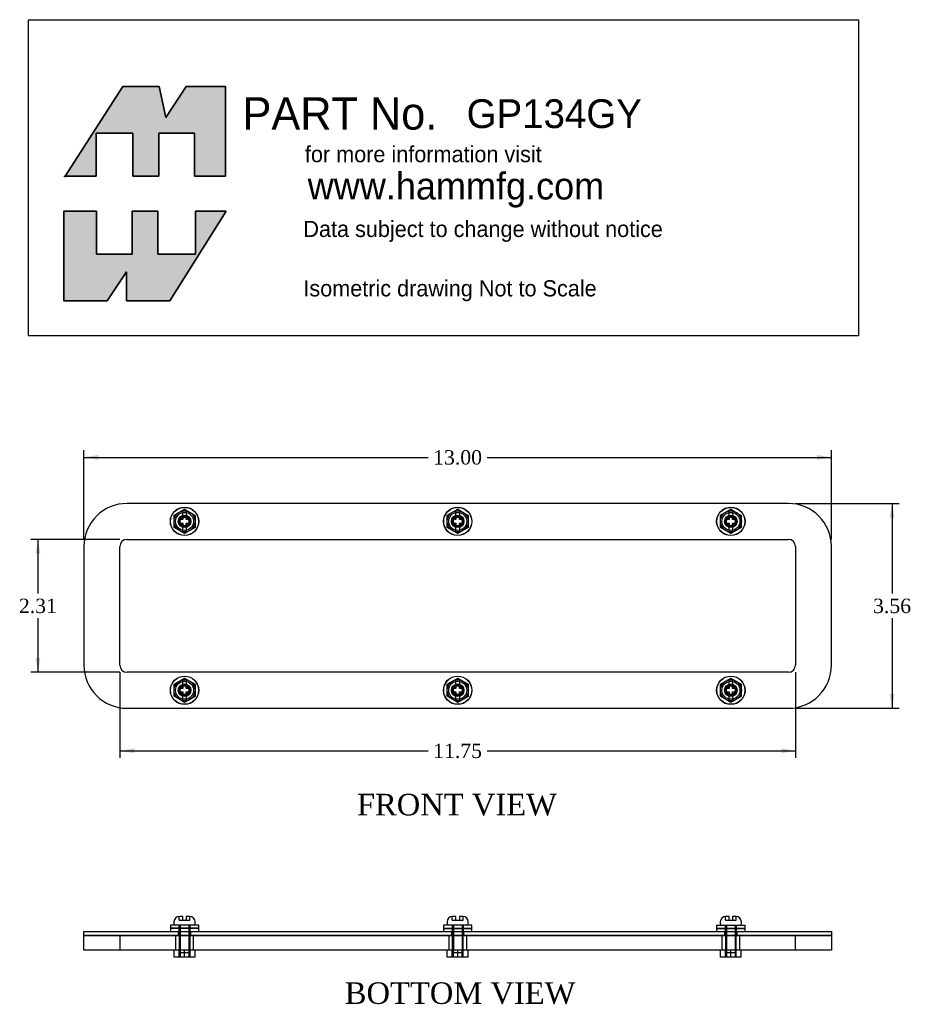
# Model space of a CAD drawing. Header units: inches. Extents: x 5 to 30.8, y 3.3 to 20.4.
# Tile 1 of 2: x 5 to 20.5, y 3.3 to 20.4. Entities that reach past the tile are written whole.
import ezdxf
from ezdxf.enums import TextEntityAlignment as Align
from ezdxf.lldxf.tags import DXFTag

# ---------------------------------------------------------------- set-up
doc = ezdxf.new("R2010")
doc.units = ezdxf.units.IN
doc.header["$MEASUREMENT"] = 0
doc.layers.get('0').update_dxf_attribs({"linetype": 'CONTINUOUS'})
for name, color, linetype in [('COM54935', 7, 'CONTINUOUS'), ('DEFAULT', 7, 'CONTINUOUS'), ('GSK11193', 7, 'CONTINUOUS'), ('NTS17050', 7, 'CONTINUOUS'), ('SCS19489', 7, 'CONTINUOUS'), ('WAM30024', 7, 'CONTINUOUS')]:
    doc.layers.add(name, color=color, linetype=linetype)
doc.styles.add('SEACAD_ARIAL_TTF', font='txt')
doc.styles.add('SEACAD_TIMES_NEW_ROMAN', font='times.ttf')
tags = doc.linetypes.add('HIDDEN2', pattern=[0.1875, 0.125, -0.0625]).pattern_tags.tags
tags[6:7] = [DXFTag(74, 4), DXFTag(75, 0), DXFTag(340, '0'), DXFTag(46, 0.0), DXFTag(50, 0.0), DXFTag(44, 0.0), DXFTag(45, 0.0)]
tags[4:5] = [DXFTag(74, 4), DXFTag(75, 0), DXFTag(340, '0'), DXFTag(46, 0.0), DXFTag(50, 0.0), DXFTag(44, 0.0), DXFTag(45, 0.0)]

# ---------------------------------------------------------------- blocks, each defined once
blk = doc.blocks.new('SEANNOT_GROUP')
at = {"layer": 'DEFAULT', "color": 1, "linetype": 'Continuous', "style": 'SEACAD_ARIAL_TTF'}
blk.add_text('GP134GY', height=0.5, dxfattribs=at).set_placement((12.771, 18.99), align=Align.TOP_LEFT)
blk = doc.blocks.new('GDIMGGROUP')
at = {"layer": 'DEFAULT', "linetype": 'Continuous'}
for points in [[(6.991, 7.618), (6.991, 7.701), (6.741, 7.659)], [(18.241, 7.618), (18.491, 7.659), (18.241, 7.701)]]:
    blk.add_hatch(color=136, dxfattribs=at).paths.add_polyline_path(points)
at = {"layer": 'DEFAULT', "color": 136, "linetype": 'Continuous'}
for p, q in [((6.741, 9.024), (6.741, 7.534)), ((18.491, 9.024), (18.491, 7.534)), ((6.741, 7.659), (12.102, 7.659)), ((13.13, 7.659), (18.491, 7.659))]:
    blk.add_line(p, q, dxfattribs=at)
at = {"layer": 'DEFAULT', "color": 136, "linetype": 'Continuous', "style": 'SEACAD_TIMES_NEW_ROMAN'}
blk.add_text('11.75', height=0.25, dxfattribs=at).set_placement((12.189, 7.784), align=Align.TOP_LEFT)
blk = doc.blocks.new('GDIMGGROUP1')
at = {"layer": 'DEFAULT', "linetype": 'Continuous'}
for points in [[(5.275, 11.086), (5.359, 11.086), (5.317, 11.336)], [(5.275, 9.274), (5.317, 9.024), (5.359, 9.274)]]:
    blk.add_hatch(color=136, dxfattribs=at).paths.add_polyline_path(points)
at = {"layer": 'DEFAULT', "color": 136, "linetype": 'Continuous'}
for p, q in [((6.741, 11.336), (5.192, 11.336)), ((5.317, 11.336), (5.317, 10.393)), ((5.317, 9.968), (5.317, 9.024)), ((6.741, 9.024), (5.192, 9.024))]:
    blk.add_line(p, q, dxfattribs=at)
at = {"layer": 'DEFAULT', "color": 136, "linetype": 'Continuous', "style": 'SEACAD_TIMES_NEW_ROMAN'}
blk.add_text('2.31', height=0.25, dxfattribs=at).set_placement((4.985, 10.305), align=Align.TOP_LEFT)
blk = doc.blocks.new('GDIMGGROUP2')
at = {"layer": 'DEFAULT', "linetype": 'Continuous'}
for points in [[(6.366, 12.804), (6.116, 12.763), (6.366, 12.721)], [(18.866, 12.804), (18.866, 12.721), (19.116, 12.763)]]:
    blk.add_hatch(color=136, dxfattribs=at).paths.add_polyline_path(points)
at = {"layer": 'DEFAULT', "color": 136, "linetype": 'Continuous'}
for p, q in [((6.116, 11.336), (6.116, 12.888)), ((19.116, 11.336), (19.116, 12.888)), ((6.116, 12.763), (12.102, 12.763)), ((13.13, 12.763), (19.116, 12.763))]:
    blk.add_line(p, q, dxfattribs=at)
at = {"layer": 'DEFAULT', "color": 136, "linetype": 'Continuous', "style": 'SEACAD_TIMES_NEW_ROMAN'}
blk.add_text('13.00', height=0.25, dxfattribs=at).set_placement((12.189, 12.888), align=Align.TOP_LEFT)
blk = doc.blocks.new('GDIMGGROUP3')
at = {"layer": 'DEFAULT', "linetype": 'Continuous'}
for points in [[(20.212, 11.711), (20.17, 11.961), (20.129, 11.711)], [(20.212, 8.649), (20.129, 8.649), (20.17, 8.399)]]:
    blk.add_hatch(color=136, dxfattribs=at).paths.add_polyline_path(points)
at = {"layer": 'DEFAULT', "color": 136, "linetype": 'Continuous'}
for p, q in [((18.491, 11.961), (20.295, 11.961)), ((20.17, 11.961), (20.17, 10.393)), ((20.17, 9.968), (20.17, 8.399)), ((18.491, 8.399), (20.295, 8.399))]:
    blk.add_line(p, q, dxfattribs=at)
at = {"layer": 'DEFAULT', "color": 136, "linetype": 'Continuous', "style": 'SEACAD_TIMES_NEW_ROMAN'}
blk.add_text('3.56', height=0.25, dxfattribs=at).set_placement((19.839, 10.305), align=Align.TOP_LEFT)

msp = doc.modelspace()

# ---------------------------------------------------------------- hatches: boundary and pattern name
at = {"layer": 'DEFAULT', "linetype": 'Continuous'}
for points in [[(7.427, 19.211), (6.793, 19.211), (5.791, 17.652), (6.327, 17.652), (6.327, 18.399), (6.969, 18.399), (6.969, 17.652), (7.419, 17.652), (7.419, 18.399), (8.038, 18.399), (8.038, 17.652), (8.576, 17.652), (8.576, 19.211), (7.893, 19.211), (7.54, 18.673)], [(6.953, 16.295), (6.335, 16.295), (6.335, 17.042), (5.765, 17.042), (5.765, 15.484), (6.52, 15.484), (6.857, 15.99), (6.857, 15.484), (7.612, 15.484), (8.592, 17.042), (8.054, 17.042), (8.054, 16.295), (7.403, 16.295), (7.403, 17.042), (6.953, 17.042)]]:
    msp.add_hatch(color=7, dxfattribs=at).paths.add_polyline_path(points)

# ---------------------------------------------------------------- linework, layer by layer
at = {"layer": 'COM54935', "color": 7, "linetype": 'Continuous'}
for p, q in [((18.366, 11.961), (6.866, 11.961)), ((6.116, 11.211), (6.116, 9.149)), ((19.116, 9.149), (19.116, 11.211)), ((6.866, 8.399), (18.366, 8.399)), ((6.116, 4.444), (6.116, 4.516)), ((6.116, 4.516), (6.866, 4.516)), ((6.866, 4.516), (18.366, 4.516)), ((18.366, 4.516), (19.116, 4.516)), ((19.116, 4.516), (19.116, 4.444)), ((6.866, 4.444), (6.116, 4.444)), ((6.866, 4.444), (18.366, 4.444)), ((19.116, 4.444), (18.366, 4.444))]:
    msp.add_line(p, q, dxfattribs=at)
at = {"layer": 'COM54935', "color": 7, "linetype": 'HIDDEN2'}
for p, q in [((7.757, 4.516), (7.757, 4.444)), ((7.975, 4.444), (7.975, 4.516)), ((12.507, 4.516), (12.507, 4.444)), ((12.725, 4.444), (12.725, 4.516)), ((17.257, 4.516), (17.257, 4.444)), ((17.475, 4.444), (17.475, 4.516))]:
    msp.add_line(p, q, dxfattribs=at)
for centre in [(7.866, 11.649), (12.616, 11.649), (17.366, 11.649), (7.866, 8.712), (12.616, 8.712), (17.366, 8.712)]:
    msp.add_circle(centre, 0.109, dxfattribs=at)
at = {"layer": 'COM54935', "color": 7, "linetype": 'Continuous'}
for centre, start, end in [((6.866, 11.211), 90, 180), ((18.366, 11.211), 0, 90), ((6.866, 9.149), 180, 270), ((18.366, 9.149), 270, 0)]:
    msp.add_arc(centre, 0.75, start, end, dxfattribs=at)
at = {"layer": 'DEFAULT', "color": 7, "linetype": 'Continuous'}
for p, q in [((5.152, 20.374), (19.585, 20.374)), ((5.152, 14.877), (5.152, 20.374)), ((19.585, 20.374), (19.585, 14.877)), ((6.793, 19.211), (5.781, 17.636)), ((7.427, 19.211), (6.793, 19.211)), ((7.54, 18.673), (7.427, 19.211)), ((7.893, 19.211), (7.54, 18.673)), ((8.576, 19.211), (7.893, 19.211)), ((8.576, 17.652), (8.576, 19.211)), ((6.327, 18.399), (6.969, 18.399)), ((6.327, 17.652), (6.327, 18.399)), ((6.969, 18.399), (6.969, 17.652)), ((7.419, 18.399), (8.038, 18.399)), ((7.419, 17.652), (7.419, 18.399)), ((8.038, 18.399), (8.038, 17.652)), ((5.765, 17.652), (6.327, 17.652)), ((6.969, 17.652), (7.419, 17.652)), ((8.038, 17.652), (8.576, 17.652)), ((5.765, 17.042), (6.335, 17.042)), ((5.765, 15.484), (5.765, 17.042)), ((6.335, 17.042), (6.335, 16.295)), ((6.953, 17.042), (7.403, 17.042)), ((6.953, 16.295), (6.953, 17.042)), ((7.403, 17.042), (7.403, 16.295)), ((8.592, 17.042), (7.612, 15.484)), ((8.054, 17.042), (8.592, 17.042)), ((8.054, 16.295), (8.054, 17.042)), ((6.335, 16.295), (6.953, 16.295)), ((7.403, 16.295), (8.054, 16.295)), ((6.857, 15.99), (6.52, 15.484)), ((6.857, 15.484), (6.857, 15.99)), ((6.52, 15.484), (5.765, 15.484)), ((7.612, 15.484), (6.857, 15.484)), ((19.585, 14.877), (5.152, 14.877))]:
    msp.add_line(p, q, dxfattribs=at)
for points in [[(7.427, 19.211), (7.54, 18.673), (7.893, 19.211), (8.576, 19.211), (8.576, 17.652), (8.038, 17.652), (8.038, 18.399), (7.419, 18.399), (7.419, 17.652), (6.969, 17.652), (6.969, 18.399), (6.327, 18.399), (6.327, 17.652), (5.791, 17.652), (6.793, 19.211), (7.427, 19.211)], [(7.427, 19.211), (7.54, 18.673), (7.893, 19.211), (8.576, 19.211), (8.576, 17.652), (8.038, 17.652), (8.038, 18.399), (7.419, 18.399), (7.419, 17.652), (6.969, 17.652), (6.969, 18.399), (6.327, 18.399), (6.327, 17.652), (5.791, 17.652), (6.793, 19.211), (7.427, 19.211)], [(7.427, 19.211), (7.54, 18.673), (7.893, 19.211), (8.576, 19.211), (8.576, 17.652), (8.038, 17.652), (8.038, 18.399), (7.419, 18.399), (7.419, 17.652), (6.969, 17.652), (6.969, 18.399), (6.327, 18.399), (6.327, 17.652), (5.791, 17.652), (6.793, 19.211), (7.427, 19.211)], [(7.427, 19.211), (7.54, 18.673), (7.893, 19.211), (8.576, 19.211), (8.576, 17.652), (8.038, 17.652), (8.038, 18.399), (7.419, 18.399), (7.419, 17.652), (6.969, 17.652), (6.969, 18.399), (6.327, 18.399), (6.327, 17.652), (5.791, 17.652), (6.793, 19.211), (7.427, 19.211)], [(7.427, 19.211), (7.54, 18.673), (7.893, 19.211), (8.576, 19.211), (8.576, 17.652), (8.038, 17.652), (8.038, 18.399), (7.419, 18.399), (7.419, 17.652), (6.969, 17.652), (6.969, 18.399), (6.327, 18.399), (6.327, 17.652), (5.791, 17.652), (6.793, 19.211), (7.427, 19.211)], [(6.953, 16.295), (6.335, 16.295), (6.335, 17.042), (5.765, 17.042), (5.765, 15.484), (6.52, 15.484), (6.857, 15.99), (6.857, 15.484), (7.612, 15.484), (8.592, 17.042), (8.054, 17.042), (8.054, 16.295), (7.403, 16.295), (7.403, 17.042), (6.953, 17.042), (6.953, 16.295)], [(6.953, 16.295), (6.335, 16.295), (6.335, 17.042), (5.765, 17.042), (5.765, 15.484), (6.52, 15.484), (6.857, 15.99), (6.857, 15.484), (7.612, 15.484), (8.592, 17.042), (8.054, 17.042), (8.054, 16.295), (7.403, 16.295), (7.403, 17.042), (6.953, 17.042), (6.953, 16.295)], [(6.953, 16.295), (6.335, 16.295), (6.335, 17.042), (5.765, 17.042), (5.765, 15.484), (6.52, 15.484), (6.857, 15.99), (6.857, 15.484), (7.612, 15.484), (8.592, 17.042), (8.054, 17.042), (8.054, 16.295), (7.403, 16.295), (7.403, 17.042), (6.953, 17.042), (6.953, 16.295)], [(6.953, 16.295), (6.335, 16.295), (6.335, 17.042), (5.765, 17.042), (5.765, 15.484), (6.52, 15.484), (6.857, 15.99), (6.857, 15.484), (7.612, 15.484), (8.592, 17.042), (8.054, 17.042), (8.054, 16.295), (7.403, 16.295), (7.403, 17.042), (6.953, 17.042), (6.953, 16.295)], [(6.953, 16.295), (6.335, 16.295), (6.335, 17.042), (5.765, 17.042), (5.765, 15.484), (6.52, 15.484), (6.857, 15.99), (6.857, 15.484), (7.612, 15.484), (8.592, 17.042), (8.054, 17.042), (8.054, 16.295), (7.403, 16.295), (7.403, 17.042), (6.953, 17.042), (6.953, 16.295)]]:
    msp.add_lwpolyline(points, dxfattribs=at)
for points in [[(7.427, 19.211), (6.793, 19.211), (5.791, 17.652), (6.327, 17.652), (6.327, 18.399), (6.969, 18.399), (6.969, 17.652), (7.419, 17.652), (7.419, 18.399), (8.038, 18.399), (8.038, 17.652), (8.576, 17.652), (8.576, 19.211), (7.893, 19.211), (7.54, 18.673), (7.427, 19.211)], [(6.953, 16.295), (6.953, 17.042), (7.403, 17.042), (7.403, 16.295), (8.054, 16.295), (8.054, 17.042), (8.592, 17.042), (7.612, 15.484), (6.857, 15.484), (6.857, 15.99), (6.52, 15.484), (5.765, 15.484), (5.765, 17.042), (6.335, 17.042), (6.335, 16.295), (6.953, 16.295)]]:
    msp.add_lwpolyline(points, close=True, dxfattribs=at)
at = {"layer": 'GSK11193', "color": 7, "linetype": 'HIDDEN2'}
for p, q in [((6.866, 11.336), (18.366, 11.336)), ((6.741, 9.149), (6.741, 11.211)), ((18.491, 11.211), (18.491, 9.149)), ((18.366, 9.024), (6.866, 9.024)), ((6.741, 4.444), (6.741, 4.194)), ((7.709, 4.444), (7.709, 4.194)), ((8.022, 4.194), (8.022, 4.444)), ((12.459, 4.444), (12.459, 4.194)), ((12.772, 4.194), (12.772, 4.444)), ((17.209, 4.444), (17.209, 4.194)), ((17.522, 4.194), (17.522, 4.444)), ((18.491, 4.194), (18.491, 4.444))]:
    msp.add_line(p, q, dxfattribs=at)
at = {"layer": 'GSK11193', "color": 7, "linetype": 'Continuous'}
for p, q in [((6.116, 4.194), (6.116, 4.444)), ((6.116, 4.444), (6.866, 4.444)), ((18.366, 4.444), (6.866, 4.444)), ((18.366, 4.444), (19.116, 4.444)), ((19.116, 4.444), (19.116, 4.194)), ((6.866, 4.194), (6.116, 4.194)), ((18.366, 4.194), (6.866, 4.194)), ((19.116, 4.194), (18.366, 4.194))]:
    msp.add_line(p, q, dxfattribs=at)
at = {"layer": 'GSK11193', "color": 7, "linetype": 'HIDDEN2'}
for centre in [(7.866, 11.649), (12.616, 11.649), (17.366, 11.649), (7.866, 8.712), (12.616, 8.712), (17.366, 8.712)]:
    msp.add_circle(centre, 0.157, dxfattribs=at)
for centre, start, end in [((6.866, 11.211), 90, 180), ((18.366, 11.211), 0, 90), ((6.866, 9.149), 180, 270), ((18.366, 9.149), 270, 0)]:
    msp.add_arc(centre, 0.125, start, end, dxfattribs=at)
at = {"layer": 'NTS17050', "color": 7, "linetype": 'HIDDEN2'}
for p, q in [((7.683, 11.755), (7.866, 11.86)), ((7.866, 11.86), (8.048, 11.754)), ((12.433, 11.755), (12.616, 11.86)), ((12.616, 11.86), (12.798, 11.754)), ((17.183, 11.755), (17.366, 11.86)), ((17.366, 11.86), (17.548, 11.754)), ((7.683, 11.544), (7.683, 11.755)), ((8.048, 11.754), (8.048, 11.543)), ((12.433, 11.544), (12.433, 11.755)), ((12.798, 11.754), (12.798, 11.543)), ((17.183, 11.544), (17.183, 11.755)), ((17.548, 11.754), (17.548, 11.543)), ((7.866, 11.438), (7.683, 11.544)), ((8.048, 11.543), (7.866, 11.438)), ((12.616, 11.438), (12.433, 11.544)), ((12.798, 11.543), (12.616, 11.438)), ((17.366, 11.438), (17.183, 11.544)), ((17.548, 11.543), (17.366, 11.438)), ((7.683, 8.818), (7.866, 8.923)), ((7.866, 8.923), (8.048, 8.817)), ((12.433, 8.818), (12.616, 8.923)), ((12.616, 8.923), (12.798, 8.817)), ((17.183, 8.818), (17.366, 8.923)), ((17.366, 8.923), (17.548, 8.817)), ((7.683, 8.607), (7.683, 8.818)), ((8.048, 8.817), (8.048, 8.606)), ((12.433, 8.607), (12.433, 8.818)), ((12.798, 8.817), (12.798, 8.606)), ((17.183, 8.607), (17.183, 8.818)), ((17.548, 8.817), (17.548, 8.606)), ((7.866, 8.501), (7.683, 8.607)), ((8.048, 8.606), (7.866, 8.501)), ((12.616, 8.501), (12.433, 8.607)), ((12.798, 8.606), (12.616, 8.501)), ((17.366, 8.501), (17.183, 8.607)), ((17.548, 8.606), (17.366, 8.501)), ((7.771, 4.069), (7.771, 4.194)), ((7.788, 4.194), (7.788, 4.069)), ((7.944, 4.069), (7.944, 4.194)), ((7.961, 4.069), (7.961, 4.194)), ((12.521, 4.069), (12.521, 4.194)), ((12.538, 4.194), (12.538, 4.069)), ((12.694, 4.069), (12.694, 4.194)), ((12.711, 4.069), (12.711, 4.194)), ((17.271, 4.069), (17.271, 4.194)), ((17.288, 4.194), (17.288, 4.069)), ((17.444, 4.069), (17.444, 4.194)), ((17.461, 4.069), (17.461, 4.194))]:
    msp.add_line(p, q, dxfattribs=at)
at = {"layer": 'NTS17050', "color": 7, "linetype": 'Continuous'}
for p, q in [((7.683, 4.069), (7.683, 4.194)), ((7.866, 4.069), (7.866, 4.194)), ((8.048, 4.069), (8.048, 4.194)), ((12.433, 4.069), (12.433, 4.194)), ((12.616, 4.069), (12.616, 4.194)), ((12.798, 4.069), (12.798, 4.194)), ((17.183, 4.069), (17.183, 4.194)), ((17.366, 4.069), (17.366, 4.194)), ((17.548, 4.069), (17.548, 4.194)), ((7.866, 4.069), (7.683, 4.069)), ((8.048, 4.069), (7.866, 4.069)), ((12.616, 4.069), (12.433, 4.069)), ((12.798, 4.069), (12.616, 4.069)), ((17.366, 4.069), (17.183, 4.069)), ((17.548, 4.069), (17.366, 4.069))]:
    msp.add_line(p, q, dxfattribs=at)
at = {"layer": 'NTS17050', "color": 7, "linetype": 'HIDDEN2'}
for centre, radius in [((7.866, 11.649), 0.095), ((7.866, 11.649), 0.0781), ((12.616, 11.649), 0.095), ((12.616, 11.649), 0.0781), ((17.366, 11.649), 0.095), ((17.366, 11.649), 0.0781), ((7.866, 8.712), 0.095), ((7.866, 8.712), 0.0781), ((12.616, 8.712), 0.095), ((12.616, 8.712), 0.0781), ((17.366, 8.712), 0.095), ((17.366, 8.712), 0.0781)]:
    msp.add_circle(centre, radius, dxfattribs=at)
at = {"layer": 'SCS19489', "color": 7, "linetype": 'Continuous'}
for p, q in [((7.836, 11.737), (7.836, 11.826)), ((7.896, 11.826), (7.896, 11.737)), ((12.586, 11.737), (12.586, 11.826)), ((12.646, 11.826), (12.646, 11.737)), ((17.336, 11.737), (17.336, 11.826)), ((17.396, 11.826), (17.396, 11.737)), ((7.772, 11.679), (7.777, 11.679)), ((7.772, 11.619), (7.772, 11.679)), ((7.836, 11.679), (7.777, 11.679)), ((7.836, 11.737), (7.836, 11.679)), ((7.896, 11.679), (7.896, 11.737)), ((7.954, 11.679), (7.896, 11.679)), ((7.954, 11.679), (7.96, 11.679)), ((7.96, 11.679), (7.96, 11.619)), ((12.522, 11.679), (12.527, 11.679)), ((12.522, 11.619), (12.522, 11.679)), ((12.586, 11.679), (12.527, 11.679)), ((12.586, 11.737), (12.586, 11.679)), ((12.646, 11.679), (12.646, 11.737)), ((12.704, 11.679), (12.646, 11.679)), ((12.704, 11.679), (12.71, 11.679)), ((12.71, 11.679), (12.71, 11.619)), ((17.272, 11.679), (17.277, 11.679)), ((17.272, 11.619), (17.272, 11.679)), ((17.336, 11.679), (17.277, 11.679)), ((17.336, 11.737), (17.336, 11.679)), ((17.396, 11.679), (17.396, 11.737)), ((17.454, 11.679), (17.396, 11.679)), ((17.454, 11.679), (17.46, 11.679)), ((17.46, 11.679), (17.46, 11.619)), ((7.777, 11.619), (7.772, 11.619)), ((7.777, 11.619), (7.836, 11.619)), ((7.836, 11.619), (7.836, 11.56)), ((7.836, 11.471), (7.836, 11.56)), ((7.896, 11.619), (7.954, 11.619)), ((7.896, 11.56), (7.896, 11.619)), ((7.896, 11.56), (7.896, 11.471)), ((7.96, 11.619), (7.954, 11.619)), ((12.527, 11.619), (12.522, 11.619)), ((12.527, 11.619), (12.586, 11.619)), ((12.586, 11.619), (12.586, 11.56)), ((12.586, 11.471), (12.586, 11.56)), ((12.646, 11.619), (12.704, 11.619)), ((12.646, 11.56), (12.646, 11.619)), ((12.646, 11.56), (12.646, 11.471)), ((12.71, 11.619), (12.704, 11.619)), ((17.277, 11.619), (17.272, 11.619)), ((17.277, 11.619), (17.336, 11.619)), ((17.336, 11.619), (17.336, 11.56)), ((17.336, 11.471), (17.336, 11.56)), ((17.396, 11.619), (17.454, 11.619)), ((17.396, 11.56), (17.396, 11.619)), ((17.396, 11.56), (17.396, 11.471)), ((17.46, 11.619), (17.454, 11.619)), ((7.772, 8.742), (7.777, 8.742)), ((7.772, 8.682), (7.772, 8.742)), ((7.836, 8.742), (7.777, 8.742)), ((7.836, 8.8), (7.836, 8.889)), ((7.836, 8.8), (7.836, 8.742)), ((7.896, 8.889), (7.896, 8.8)), ((7.896, 8.742), (7.896, 8.8)), ((7.954, 8.742), (7.896, 8.742)), ((7.954, 8.742), (7.96, 8.742)), ((7.96, 8.742), (7.96, 8.682)), ((12.522, 8.742), (12.527, 8.742)), ((12.522, 8.682), (12.522, 8.742)), ((12.586, 8.742), (12.527, 8.742)), ((12.586, 8.8), (12.586, 8.889)), ((12.586, 8.8), (12.586, 8.742)), ((12.646, 8.889), (12.646, 8.8)), ((12.646, 8.742), (12.646, 8.8)), ((12.704, 8.742), (12.646, 8.742)), ((12.704, 8.742), (12.71, 8.742)), ((12.71, 8.742), (12.71, 8.682)), ((17.272, 8.742), (17.277, 8.742)), ((17.272, 8.682), (17.272, 8.742)), ((17.336, 8.742), (17.277, 8.742)), ((17.336, 8.8), (17.336, 8.889)), ((17.336, 8.8), (17.336, 8.742)), ((17.396, 8.889), (17.396, 8.8)), ((17.396, 8.742), (17.396, 8.8)), ((17.454, 8.742), (17.396, 8.742)), ((17.454, 8.742), (17.46, 8.742)), ((17.46, 8.742), (17.46, 8.682)), ((7.777, 8.682), (7.772, 8.682)), ((7.777, 8.682), (7.836, 8.682)), ((7.836, 8.682), (7.836, 8.623)), ((7.836, 8.534), (7.836, 8.623)), ((7.896, 8.682), (7.954, 8.682)), ((7.896, 8.623), (7.896, 8.682)), ((7.896, 8.623), (7.896, 8.534)), ((7.96, 8.682), (7.954, 8.682)), ((12.527, 8.682), (12.522, 8.682)), ((12.527, 8.682), (12.586, 8.682)), ((12.586, 8.682), (12.586, 8.623)), ((12.586, 8.534), (12.586, 8.623)), ((12.646, 8.682), (12.704, 8.682)), ((12.646, 8.623), (12.646, 8.682)), ((12.646, 8.623), (12.646, 8.534)), ((12.71, 8.682), (12.704, 8.682)), ((17.277, 8.682), (17.272, 8.682)), ((17.277, 8.682), (17.336, 8.682)), ((17.336, 8.682), (17.336, 8.623)), ((17.336, 8.534), (17.336, 8.623)), ((17.396, 8.682), (17.454, 8.682)), ((17.396, 8.623), (17.396, 8.682)), ((17.396, 8.623), (17.396, 8.534)), ((17.46, 8.682), (17.454, 8.682)), ((7.682, 4.686), (7.682, 4.656)), ((7.836, 4.776), (7.777, 4.776)), ((7.836, 4.711), (7.836, 4.776)), ((7.836, 4.711), (7.896, 4.711)), ((7.954, 4.776), (7.896, 4.776)), ((7.896, 4.776), (7.896, 4.711)), ((8.049, 4.656), (8.049, 4.686)), ((12.432, 4.686), (12.432, 4.656)), ((12.586, 4.776), (12.527, 4.776)), ((12.586, 4.711), (12.586, 4.776)), ((12.586, 4.711), (12.646, 4.711)), ((12.704, 4.776), (12.646, 4.776)), ((12.646, 4.776), (12.646, 4.711)), ((12.799, 4.656), (12.799, 4.686)), ((17.182, 4.686), (17.182, 4.656)), ((17.336, 4.776), (17.277, 4.776)), ((17.336, 4.711), (17.336, 4.776)), ((17.336, 4.711), (17.396, 4.711)), ((17.454, 4.776), (17.396, 4.776)), ((17.396, 4.776), (17.396, 4.711)), ((17.549, 4.656), (17.549, 4.686))]:
    msp.add_line(p, q, dxfattribs=at)
at = {"layer": 'SCS19489', "color": 7, "linetype": 'HIDDEN2'}
for p, q in [((7.771, 4.626), (7.771, 4.176)), ((7.772, 4.711), (7.772, 4.776)), ((7.772, 4.711), (7.836, 4.711)), ((7.79, 4.626), (7.79, 4.176)), ((7.896, 4.711), (7.96, 4.711)), ((7.942, 4.626), (7.942, 4.176)), ((7.96, 4.711), (7.96, 4.776)), ((7.961, 4.176), (7.961, 4.626)), ((12.521, 4.626), (12.521, 4.176)), ((12.522, 4.711), (12.522, 4.776)), ((12.522, 4.711), (12.586, 4.711)), ((12.54, 4.626), (12.54, 4.176)), ((12.646, 4.711), (12.71, 4.711)), ((12.692, 4.626), (12.692, 4.176)), ((12.71, 4.711), (12.71, 4.776)), ((12.711, 4.176), (12.711, 4.626)), ((17.271, 4.626), (17.271, 4.176)), ((17.272, 4.711), (17.272, 4.776)), ((17.272, 4.711), (17.336, 4.711)), ((17.29, 4.626), (17.29, 4.176)), ((17.396, 4.711), (17.46, 4.711)), ((17.442, 4.626), (17.442, 4.176)), ((17.46, 4.711), (17.46, 4.776)), ((17.461, 4.176), (17.461, 4.626)), ((7.796, 4.151), (7.936, 4.151)), ((12.546, 4.151), (12.686, 4.151)), ((17.296, 4.151), (17.436, 4.151))]:
    msp.add_line(p, q, dxfattribs=at)
at = {"layer": 'SCS19489', "color": 7, "linetype": 'Continuous'}
for centre in [(7.866, 11.649), (12.616, 11.649), (17.366, 11.649), (7.866, 8.712), (12.616, 8.712), (17.366, 8.712)]:
    msp.add_circle(centre, 0.183, dxfattribs=at)
at = {"layer": 'SCS19489', "color": 7, "linetype": 'HIDDEN2'}
for centre in [(7.866, 11.649), (12.616, 11.649), (17.366, 11.649), (7.866, 8.712), (12.616, 8.712), (17.366, 8.712)]:
    msp.add_circle(centre, 0.0759, dxfattribs=at)
at = {"layer": 'SCS19489', "color": 7, "linetype": 'Continuous'}
for centre, radius, start, end in [((7.866, 11.649), 0.18, 80.4037, 99.5963), ((12.616, 11.649), 0.18, 80.4037, 99.5963), ((17.366, 11.649), 0.18, 80.4037, 99.5963), ((7.866, 11.649), 0.18, 260.4037, 279.5963), ((12.616, 11.649), 0.18, 260.4037, 279.5963), ((17.366, 11.649), 0.18, 260.4037, 279.5963), ((7.866, 8.712), 0.18, 80.4037, 99.5963), ((12.616, 8.712), 0.18, 80.4037, 99.5963), ((17.366, 8.712), 0.18, 80.4037, 99.5963), ((7.866, 8.712), 0.18, 260.4037, 279.5963), ((12.616, 8.712), 0.18, 260.4037, 279.5963), ((17.366, 8.712), 0.18, 260.4037, 279.5963), ((7.772, 4.686), 0.09, 90, 180), ((7.712, 4.656), 0.03, 180, 270), ((7.959, 4.686), 0.09, 0, 90), ((8.019, 4.656), 0.03, 270, 0), ((12.522, 4.686), 0.09, 90, 180), ((12.462, 4.656), 0.03, 180, 270), ((12.709, 4.686), 0.09, 0, 90), ((12.769, 4.656), 0.03, 270, 0), ((17.272, 4.686), 0.09, 90, 180), ((17.212, 4.656), 0.03, 180, 270), ((17.459, 4.686), 0.09, 0, 90), ((17.519, 4.656), 0.03, 270, 0)]:
    msp.add_arc(centre, radius, start, end, dxfattribs=at)
at = {"layer": 'SCS19489', "color": 7, "linetype": 'HIDDEN2'}
for centre, radius, start, end in [((7.866, 11.649), 0.095, 5.0346, 356.2699), ((12.616, 11.649), 0.095, 5.0346, 356.2699), ((17.366, 11.649), 0.095, 5.0346, 356.2699), ((7.866, 8.712), 0.095, 5.0346, 356.2699), ((12.616, 8.712), 0.095, 5.0346, 356.2699), ((17.366, 8.712), 0.095, 5.0346, 356.2699), ((7.796, 4.176), 0.025, 180, 270), ((7.936, 4.176), 0.025, 270, 0), ((12.546, 4.176), 0.025, 180, 270), ((12.686, 4.176), 0.025, 270, 0), ((17.296, 4.176), 0.025, 180, 270), ((17.436, 4.176), 0.025, 270, 0)]:
    msp.add_arc(centre, radius, start, end, dxfattribs=at)
at = {"layer": 'SCS19489', "color": 7, "linetype": 'Continuous'}
for points in [[(7.777, 4.776), (7.776, 4.776), (7.776, 4.776), (7.774, 4.776), (7.773, 4.776), (7.772, 4.776)], [(7.96, 4.776), (7.959, 4.776), (7.958, 4.776), (7.956, 4.776), (7.955, 4.776), (7.954, 4.776)], [(12.527, 4.776), (12.526, 4.776), (12.526, 4.776), (12.524, 4.776), (12.523, 4.776), (12.522, 4.776)], [(12.71, 4.776), (12.709, 4.776), (12.708, 4.776), (12.706, 4.776), (12.705, 4.776), (12.704, 4.776)], [(17.277, 4.776), (17.276, 4.776), (17.276, 4.776), (17.274, 4.776), (17.273, 4.776), (17.272, 4.776)], [(17.46, 4.776), (17.459, 4.776), (17.458, 4.776), (17.456, 4.776), (17.455, 4.776), (17.454, 4.776)]]:
    msp.add_open_spline(points, degree=3, knots=[0, 0, 0, 0, 0.5, 0.5, 1, 1, 1, 1], dxfattribs=at)
at = {"layer": 'WAM30024', "color": 7, "linetype": 'Continuous'}
for p, q in [((8.113, 4.626), (7.619, 4.626)), ((7.619, 4.626), (7.619, 4.573)), ((8.113, 4.573), (8.113, 4.626)), ((12.863, 4.626), (12.369, 4.626)), ((12.369, 4.626), (12.369, 4.573)), ((12.863, 4.573), (12.863, 4.626)), ((17.119, 4.626), (17.613, 4.626)), ((17.119, 4.626), (17.119, 4.573)), ((17.613, 4.573), (17.613, 4.626)), ((8.113, 4.573), (7.619, 4.573)), ((8.113, 4.57), (7.619, 4.57)), ((7.619, 4.57), (7.619, 4.516)), ((7.622, 4.573), (7.622, 4.57)), ((8.11, 4.57), (8.11, 4.573)), ((8.113, 4.516), (8.113, 4.57)), ((12.369, 4.573), (12.863, 4.573)), ((12.369, 4.57), (12.863, 4.57)), ((12.369, 4.57), (12.369, 4.516)), ((12.372, 4.573), (12.372, 4.57)), ((12.86, 4.57), (12.86, 4.573)), ((12.863, 4.516), (12.863, 4.57)), ((17.119, 4.573), (17.613, 4.573)), ((17.119, 4.57), (17.613, 4.57)), ((17.119, 4.57), (17.119, 4.516)), ((17.122, 4.573), (17.122, 4.57)), ((17.61, 4.57), (17.61, 4.573)), ((17.613, 4.516), (17.613, 4.57))]:
    msp.add_line(p, q, dxfattribs=at)
at = {"layer": 'WAM30024', "color": 7, "linetype": 'HIDDEN2'}
for p, q in [((7.767, 4.626), (7.767, 4.516)), ((7.965, 4.516), (7.965, 4.626)), ((12.517, 4.626), (12.517, 4.516)), ((12.715, 4.516), (12.715, 4.626)), ((17.267, 4.626), (17.267, 4.516)), ((17.465, 4.516), (17.465, 4.626))]:
    msp.add_line(p, q, dxfattribs=at)
at = {"layer": 'WAM30024', "color": 7, "linetype": 'Continuous'}
for centre in [(7.866, 11.649), (12.616, 11.649), (17.366, 11.649), (7.866, 8.712), (12.616, 8.712), (17.366, 8.712)]:
    msp.add_circle(centre, 0.247, dxfattribs=at)
at = {"layer": 'WAM30024', "color": 7, "linetype": 'HIDDEN2'}
for centre, radius in [((7.866, 11.649), 0.244), ((12.616, 11.649), 0.244), ((17.366, 11.649), 0.244), ((7.866, 11.649), 0.0988), ((12.616, 11.649), 0.0988), ((17.366, 11.649), 0.0988), ((7.866, 8.712), 0.244), ((12.616, 8.712), 0.244), ((17.366, 8.712), 0.244), ((7.866, 8.712), 0.0988), ((12.616, 8.712), 0.0988), ((17.366, 8.712), 0.0988)]:
    msp.add_circle(centre, radius, dxfattribs=at)

# ---------------------------------------------------------------- block references
at = {"layer": 'DEFAULT'}
for name in ['SEANNOT_GROUP', 'GDIMGGROUP2', 'GDIMGGROUP3', 'GDIMGGROUP1', 'GDIMGGROUP']:
    msp.add_blockref(name, (0, 0), dxfattribs=at)

# ---------------------------------------------------------------- texts
at = {"color": 2, "linetype": 'Continuous', "style": 'SEACAD_TIMES_NEW_ROMAN'}
for s, p in [('FRONT VIEW', (10.863, 6.911)), ('BOTTOM VIEW', (10.652, 3.632))]:
    msp.add_text(s, height=0.375, dxfattribs=at).set_placement(p, align=Align.TOP_LEFT)
at = {"layer": 'DEFAULT', "color": 7, "linetype": 'Continuous', "style": 'SEACAD_ARIAL_TTF'}
for s, height, p in [('PART No.', 0.5625, (8.875, 19.025)), ('for more information visit', 0.28125, (9.959, 18.177)), ('www.hammfg.com', 0.46875, (10.008, 17.716)), ('Data subject to change without notice', 0.28125, (9.932, 16.876)), ('Isometric drawing Not to Scale', 0.28125, (9.932, 15.843))]:
    msp.add_text(s, height=height, dxfattribs=at).set_placement(p, align=Align.TOP_LEFT)

doc.saveas('drawing.dxf')
